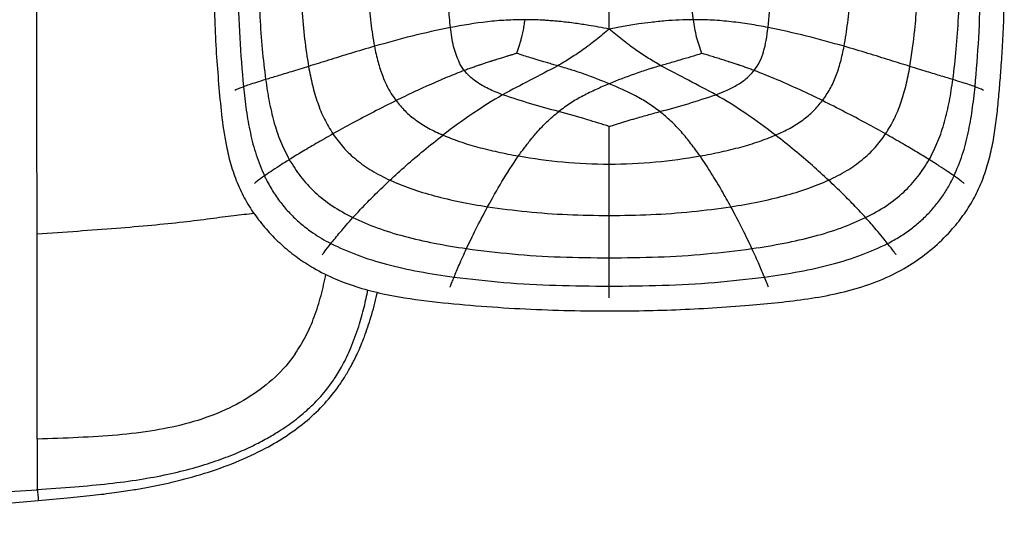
# Paper-space layout '_Top' of a CAD drawing. Header units: millimetres. Extents: x -468 to 468, y -155 to 619.
# Tile 9 of 13: x 197 to 468, y -155 to -15. Entities that reach past the tile are written whole.
import ezdxf

# ---------------------------------------------------------------- set-up
doc = ezdxf.new("R2010")
doc.units = ezdxf.units.MM

psp = doc.layouts.new('_Top')

# ---------------------------------------------------------------- linework, layer by layer
at = {"color": 7, "linetype": 'Continuous', "lineweight": 25}
for p, q in [((359.46, -69.13), (359.46, -61.75)), ((359.46, -72.7), (359.46, -69.13)), ((359.46, -91.2), (359.46, -88.6)), ((359.46, -91.77), (359.46, -91.2))]:
    psp.add_line(p, q, dxfattribs=at)
at = {"color": 7, "linetype": 'Continuous', "lineweight": 25, "flags": 128}
psp.add_lwpolyline([(201.98, -144.66), (202.02, -145.18), (202.1, -146.13), (202.16, -146.94), (202.2, -147.48), (202.21, -147.67), (202.21, -147.67)], dxfattribs=at)
at = {"color": 7, "linetype": 'Continuous', "lineweight": 25}
for points, knots in [([(201.86, -74.15), (201.85, -62.92), (201.84, -49.88), (201.83, -33.22), (201.83, -29.87), (201.82, -23.17), (201.82, -19.83), (201.81, -9.89), (201.81, -3.35), (201.8, 9.22), (201.8, 15.26), (201.8, 22.33), (201.8, 23.72), (201.8, 26.44), (201.79, 27.78), (201.79, 31.71), (201.79, 34.24), (201.78, 46.6), (201.78, 55.65), (201.77, 77.59), (201.77, 90.48), (201.77, 107.15), (201.77, 110.51), (201.77, 117.24), (201.77, 120.6), (201.77, 130.69), (201.77, 144.12), (201.77, 157.53), (201.77, 170.96), (201.77, 177.68), (201.77, 197.85), (201.77, 211.33), (201.76, 238.36), (201.76, 251.91), (201.76, 268.08), (201.76, 271.28), (201.76, 277.58), (201.76, 280.67), (201.76, 289.83), (201.77, 295.79), (201.77, 307.74), (201.77, 313.73), (201.78, 321.45), (201.78, 323.4), (201.78, 325.46), (201.78, 325.98), (201.78, 326.11), (201.78, 326.14), (201.78, 326.15), (201.78, 326.16), (201.78, 326.17), (201.78, 326.2), (201.78, 326.33), (201.78, 326.85), (201.78, 328.93), (201.78, 330.93), (201.79, 338.97), (201.79, 345.49), (201.8, 357.8), (201.81, 363.59), (201.81, 369.81), (201.81, 371), (201.82, 373.27), (201.82, 374.34), (201.82, 377.39), (201.82, 379.2), (201.83, 384.12), (201.84, 386.73), (201.85, 391.5), (201.86, 393.68), (201.87, 396.12)], [0, 0, 0, 0, 0.0625, 0.0625, 0.078125, 0.078125, 0.09375, 0.09375, 0.125, 0.125, 0.15625, 0.15625, 0.164062, 0.164062, 0.171875, 0.171875, 0.1875, 0.1875, 0.25, 0.25, 0.3125, 0.3125, 0.328125, 0.328125, 0.34375, 0.34375, 0.375, 0.40625, 0.40625, 0.4375, 0.4375, 0.5, 0.5, 0.5625, 0.5625, 0.578125, 0.578125, 0.59375, 0.59375, 0.625, 0.625, 0.65625, 0.65625, 0.664062, 0.666016, 0.666504, 0.666626, 0.666656, 0.666656, 0.666687, 0.666687, 0.666748, 0.666992, 0.667969, 0.671875, 0.6875, 0.6875, 0.75, 0.75, 0.8125, 0.8125, 0.828125, 0.828125, 0.84375, 0.84375, 0.875, 0.875, 0.9375, 0.9375, 1, 1, 1, 1]), ([(315.72, -17.32), (315.54, -15.5), (315.16, -11.61), (314.87, -5.43), (314.76, -1.06), (314.7, 1.22)], [0, 0, 0, 0, 0.295487, 0.630969, 1, 1, 1, 1]), ([(403.2, -17.32), (403.45, -14.49), (404, -8.33), (404.14, -2.13), (404.22, 1.22)], [0, 0, 0, 0, 0.458597, 1, 1, 1, 1]), ([(292.74, -1.23), (292.86, -3.79), (293.08, -8.74), (293.68, -15.86), (294.42, -20.36), (294.77, -22.51)], [0, 0, 0, 0, 0.359413, 0.694553, 1, 1, 1, 1]), ([(424.15, -22.51), (424.5, -20.36), (425.24, -15.86), (425.84, -8.74), (426.06, -3.79), (426.18, -1.23)], [0, 0, 0, 0, 0.305451, 0.640589, 1, 1, 1, 1]), ([(262.87, -5.35), (262.98, -8.39), (263.2, -14.37), (263.79, -23.16), (264.48, -28.88), (264.81, -31.67)], [0, 0, 0, 0, 0.345721, 0.680612, 1, 1, 1, 1]), ([(274.41, -3.83), (274.54, -6.69), (274.79, -12.26), (275.45, -20.35), (276.25, -25.55), (276.63, -28.06)], [0, 0, 0, 0, 0.352033, 0.687129, 1, 1, 1, 1]), ([(359.46, -16.32), (359.46, -14.19), (359.46, -9.89), (359.46, -5.59), (359.46, -3.43)], [0, 0, 0, 0, 0.497489, 1, 1, 1, 1]), ([(442.29, -28.06), (442.78, -24.72), (443.61, -19.04), (444.19, -10.95), (444.4, -6.21), (444.5, -3.83)], [0, 0, 0, 0, 0.415057, 0.707388, 1, 1, 1, 1]), ([(454.1, -31.67), (454.44, -28.88), (455.13, -23.16), (455.71, -14.37), (455.93, -8.39), (456.04, -5.35)], [0, 0, 0, 0, 0.319382, 0.654282, 1, 1, 1, 1]), ([(250.65, -6.64), (250.69, -9.95), (250.75, -16.25), (251.27, -25.36), (251.94, -33.94), (252.72, -42.33), (253.81, -49.61), (255.35, -55.75), (257.13, -60.73), (259.49, -65.45), (262.4, -69.84), (265.76, -73.88), (269.5, -77.55), (273.58, -80.81), (278.41, -83.95), (284.05, -86.75), (290.47, -89.06), (298.82, -91.21), (309.11, -92.77), (321.22, -93.9), (333.34, -94.77), (345.46, -95.28), (360.3, -95.52), (377.84, -95.24), (394, -94.22), (406.1, -93.11), (414.17, -92.14), (422.2, -90.73), (430.09, -88.6), (437.29, -85.7), (443.68, -82.03), (449.21, -77.8), (453.74, -73.27), (457.34, -68.69), (460.11, -64.22), (462.3, -59.46), (463.93, -54.51), (465.1, -49.44), (465.92, -44.29), (466.5, -39.08), (466.98, -33.8), (467.42, -28.18), (467.83, -21.9), (468.19, -14.62), (468.24, -9.42), (468.27, -6.64)], [0, 0, 0, 0, 0.029347, 0.055847, 0.080896, 0.10562, 0.130528, 0.146113, 0.161693, 0.177249, 0.192773, 0.208276, 0.223749, 0.239153, 0.254488, 0.274726, 0.294824, 0.314898, 0.351019, 0.38694, 0.422781, 0.458651, 0.494538, 0.55434, 0.614089, 0.638004, 0.662034, 0.686131, 0.71021, 0.734366, 0.754751, 0.775327, 0.795919, 0.811373, 0.826887, 0.842385, 0.85773, 0.873008, 0.888434, 0.903945, 0.919452, 0.935456, 0.953908, 0.975275, 1, 1, 1, 1]), ([(257.17, -6.09), (257.3, -10.78), (257.55, -19.99), (258.33, -29.17), (258.71, -33.66)], [0, 0, 0, 0, 0.5098066, 1, 1, 1, 1]), ([(460.21, -33.66), (460.59, -29.17), (461.37, -19.99), (461.62, -10.78), (461.75, -6.09)], [0, 0, 0, 0, 0.490197, 1, 1, 1, 1]), ([(382.64, -15.18), (382.59, -14.8), (382.48, -14.06), (382.4, -13.31), (382.36, -12.94)], [0, 0, 0, 0, 0.49974, 1, 1, 1, 1]), ([(336.27, -15.17), (334.53, -15.2), (331.05, -15.26), (324.15, -15.85), (319.09, -16.73), (315.72, -17.32)], [0, 0, 0, 0, 0.249082, 0.49995, 1, 1, 1, 1]), ([(333.97, -24.46), (334.1, -24.07), (334.35, -23.32), (334.75, -22.16), (335.08, -21.06), (335.43, -19.77), (335.75, -18.39), (336.05, -16.79), (336.19, -15.72), (336.27, -15.17)], [0, 0, 0, 0, 0.1313999, 0.2483308, 0.3845699, 0.4939111, 0.6647959, 0.826954, 1, 1, 1, 1]), ([(359.46, -17.78), (358.49, -17.59), (356.6, -17.22), (353.51, -16.69), (350.68, -16.26), (348.13, -15.93), (346.32, -15.73), (344.82, -15.59), (343.41, -15.47), (342.13, -15.38), (340.59, -15.28), (339.16, -15.22), (337.61, -15.18), (336.73, -15.18), (336.27, -15.17)], [0, 0, 0, 0, 0.126952, 0.245989, 0.402221, 0.494504, 0.574933, 0.635785, 0.688917, 0.756255, 0.800342, 0.88722, 0.939851, 1, 1, 1, 1]), ([(382.64, -15.18), (381.33, -15.2), (378.75, -15.23), (374.83, -15.51), (371.14, -15.88), (367.25, -16.4), (363.44, -17.01), (360.73, -17.53), (359.46, -17.78)], [0, 0, 0, 0, 0.168999, 0.3311, 0.505503, 0.645162, 0.834343, 1, 1, 1, 1]), ([(403.2, -17.32), (401.5, -17.01), (398.14, -16.39), (393.01, -15.71), (387.86, -15.25), (384.37, -15.2), (382.64, -15.18)], [0, 0, 0, 0, 0.253147, 0.500142, 0.750962, 1, 1, 1, 1]), ([(384.95, -24.46), (384.43, -22.98), (383.39, -19.97), (382.89, -16.79), (382.64, -15.18)], [0, 0, 0, 0, 0.49391, 1, 1, 1, 1]), ([(315.72, -17.32), (312.17, -18.08), (305.02, -19.61), (298.21, -21.54), (294.77, -22.51)], [0, 0, 0, 0, 0.496081, 1, 1, 1, 1]), ([(318.11, -26.89), (317.54, -25.47), (316.31, -22.39), (315.93, -19.09), (315.72, -17.32)], [0, 0, 0, 0, 0.463242, 1, 1, 1, 1]), ([(359.46, -17.78), (358.25, -18.78), (356.59, -20.16), (354.72, -21.62), (353.97, -22.18), (353.11, -22.82), (352.42, -23.31), (351.82, -23.73)], [0, 0, 0, 0, 0.486502, 0.666949, 0.734996, 0.774727, 1, 1, 1, 1]), ([(359.46, -17.78), (359.46, -17.52), (359.46, -17.04), (359.46, -16.55), (359.46, -16.32)], [0, 0, 0, 0, 0.525692, 1, 1, 1, 1]), ([(367, -23.67), (366.43, -23.26), (365.76, -22.78), (364.45, -21.81), (362.48, -20.29), (360.66, -18.77), (359.46, -17.78)], [0, 0, 0, 0, 0.221807, 0.25839, 0.512968, 1, 1, 1, 1]), ([(399.36, -29.17), (399.9, -28.39), (401, -26.79), (402.03, -23.94), (402.76, -20.76), (403.05, -18.51), (403.2, -17.32)], [0, 0, 0, 0, 0.225445, 0.460299, 0.71539, 1, 1, 1, 1]), ([(424.15, -22.51), (420.71, -21.54), (413.9, -19.61), (406.75, -18.08), (403.2, -17.32)], [0, 0, 0, 0, 0.503918, 1, 1, 1, 1]), ([(294.77, -22.51), (292.57, -23.16), (288.26, -24.43), (282.17, -26.32), (278.44, -27.49), (276.63, -28.05)], [0, 0, 0, 0, 0.349797, 0.685023, 1, 1, 1, 1]), ([(294.77, -22.51), (295.08, -23.97), (295.67, -26.76), (296.82, -30.32), (298.06, -33.16), (299.27, -35.42), (300.24, -36.8), (300.73, -37.48)], [0, 0, 0, 0, 0.273824, 0.527702, 0.688762, 0.845491, 1, 1, 1, 1]), ([(351.82, -23.73), (350.75, -24.46), (348.6, -25.92), (346.38, -27.24), (345.27, -27.9)], [0, 0, 0, 0, 0.498624, 1, 1, 1, 1]), ([(373.66, -27.85), (372.53, -27.19), (370.28, -25.87), (368.1, -24.4), (367, -23.67)], [0, 0, 0, 0, 0.499059, 1, 1, 1, 1]), ([(418.19, -37.48), (418.9, -36.44), (420.35, -34.33), (421.96, -30.72), (423.25, -26.77), (423.84, -23.97), (424.15, -22.51)], [0, 0, 0, 0, 0.23238, 0.472189, 0.72613, 1, 1, 1, 1]), ([(442.29, -28.05), (440.48, -27.49), (436.74, -26.32), (430.66, -24.43), (426.35, -23.16), (424.15, -22.51)], [0, 0, 0, 0, 0.314978, 0.650205, 1, 1, 1, 1]), ([(319.56, -29.17), (319.29, -28.81), (318.75, -28.09), (318.32, -27.29), (318.11, -26.89)], [0, 0, 0, 0, 0.499998, 1, 1, 1, 1]), ([(333.97, -24.46), (333.65, -24.56), (333.04, -24.75), (332.17, -25.01), (331.27, -25.28), (330.46, -25.53), (329.69, -25.76), (329.07, -25.95), (328.35, -26.18), (327.7, -26.38), (327.19, -26.55), (326.92, -26.63), (326.7, -26.7), (326.11, -26.89), (325.2, -27.19), (324.08, -27.57), (323.01, -27.93), (321.92, -28.32), (320.74, -28.74), (319.96, -29.03), (319.56, -29.17)], [0, 0, 0, 0, 0.06493, 0.12443, 0.178929, 0.2491, 0.290874, 0.336678, 0.378418, 0.439663, 0.470935, 0.484377, 0.495467, 0.515525, 0.607037, 0.686428, 0.749761, 0.833185, 0.916501, 1, 1, 1, 1]), ([(345.27, -27.9), (344.8, -27.76), (343.88, -27.49), (342.5, -27.08), (341.16, -26.68), (339.57, -26.21), (337.84, -25.69), (335.87, -25.1), (334.62, -24.68), (333.97, -24.46)], [0, 0, 0, 0, 0.12303, 0.244791, 0.365544, 0.478433, 0.665563, 0.825319, 1, 1, 1, 1]), ([(376.94, -26.89), (376.4, -27.05), (375.31, -27.37), (374.21, -27.69), (373.66, -27.85)], [0, 0, 0, 0, 0.494959, 1, 1, 1, 1]), ([(384.95, -24.46), (384.93, -24.47), (383.93, -24.84), (381.9, -25.43), (379.25, -26.21), (377.6, -26.7), (376.94, -26.89)], [0, 0, 0, 0, 0.008921, 0.381786, 0.755248, 1, 1, 1, 1]), ([(399.36, -29.17), (398.97, -29.03), (398.19, -28.74), (397, -28.32), (396.04, -27.98), (395.43, -27.77), (395.2, -27.69), (395.13, -27.67), (395.11, -27.66), (395.11, -27.66), (395.09, -27.66), (395.05, -27.64), (395, -27.63), (394.97, -27.62), (394.95, -27.61), (394.87, -27.58), (394.6, -27.49), (393.96, -27.27), (393.21, -27.03), (392.56, -26.82), (391.82, -26.58), (390.78, -26.24), (389.3, -25.78), (387.8, -25.33), (386.34, -24.89), (385.4, -24.6), (384.95, -24.46)], [0, 0, 0, 0, 0.0835, 0.166815, 0.250239, 0.287122, 0.29538, 0.299511, 0.299901, 0.300019, 0.300127, 0.304576, 0.308755, 0.309903, 0.310405, 0.31252, 0.327838, 0.36617, 0.447579, 0.483909, 0.50175, 0.601407, 0.700666, 0.807151, 0.908128, 1, 1, 1, 1]), ([(276.63, -28.05), (275.03, -28.55), (271.97, -29.49), (268, -30.7), (265.85, -31.36), (264.81, -31.67)], [0, 0, 0, 0, 0.362292, 0.693801, 1, 1, 1, 1]), ([(276.63, -28.05), (276.96, -29.8), (277.62, -33.19), (279.06, -38.05), (280.87, -42.58), (282.53, -45.31), (283.35, -46.66)], [0, 0, 0, 0, 0.266977, 0.519843, 0.762547, 1, 1, 1, 1]), ([(319.56, -29.17), (317.98, -29.78), (314.7, -31.06), (310.05, -33.08), (305.35, -35.23), (302.34, -36.7), (300.73, -37.48)], [0, 0, 0, 0, 0.2442418, 0.5046581, 0.7345457, 1, 1, 1, 1]), ([(330.09, -35.85), (329.42, -35.59), (328.1, -35.09), (326.2, -34.24), (324.37, -33.28), (322.6, -32.14), (320.94, -30.8), (320.01, -29.7), (319.56, -29.17)], [0, 0, 0, 0, 0.171542, 0.335403, 0.494044, 0.659505, 0.834543, 1, 1, 1, 1]), ([(345.27, -27.9), (342.72, -29.23), (337.61, -31.89), (332.6, -34.53), (330.09, -35.85)], [0, 0, 0, 0, 0.498881, 1, 1, 1, 1]), ([(359.46, -32.82), (357.16, -31.91), (354.02, -30.67), (350.55, -29.5), (349.29, -29.09), (348.87, -28.96), (348.17, -28.74), (347.01, -28.38), (345.87, -28.07), (345.27, -27.9)], [0, 0, 0, 0, 0.494229, 0.676207, 0.729919, 0.757503, 0.765035, 0.875233, 1, 1, 1, 1]), ([(373.66, -27.85), (373.05, -28.01), (372.14, -28.27), (371.04, -28.61), (370.52, -28.77), (369, -29.25), (365.32, -30.48), (361.76, -31.9), (359.46, -32.82)], [0, 0, 0, 0, 0.124777, 0.189064, 0.228115, 0.233975, 0.50515, 1, 1, 1, 1]), ([(388.82, -35.85), (386.32, -34.52), (381.31, -31.87), (376.2, -29.19), (373.66, -27.85)], [0, 0, 0, 0, 0.501146, 1, 1, 1, 1]), ([(388.82, -35.85), (389.73, -35.5), (391.68, -34.76), (394.49, -33.35), (397.23, -31.57), (398.64, -29.98), (399.36, -29.17)], [0, 0, 0, 0, 0.229526, 0.496087, 0.744762, 1, 1, 1, 1]), ([(418.19, -37.48), (416.15, -36.49), (412.06, -34.51), (405.79, -31.7), (401.49, -30.01), (399.36, -29.17)], [0, 0, 0, 0, 0.33537, 0.671444, 1, 1, 1, 1]), ([(435.57, -46.66), (436.39, -45.31), (438.05, -42.59), (439.86, -38.05), (441.3, -33.19), (441.95, -29.8), (442.29, -28.05)], [0, 0, 0, 0, 0.23746, 0.48016, 0.733022, 1, 1, 1, 1]), ([(454.1, -31.67), (453.07, -31.36), (450.91, -30.7), (446.94, -29.49), (443.89, -28.55), (442.29, -28.05)], [0, 0, 0, 0, 0.306192, 0.637709, 1, 1, 1, 1]), ([(264.81, -31.67), (263.93, -31.94), (262.23, -32.47), (260.24, -33.11), (259.21, -33.48), (258.71, -33.66)], [0, 0, 0, 0, 0.3554182, 0.6880306, 1, 1, 1, 1]), ([(264.81, -31.67), (265.11, -33.66), (265.69, -37.57), (267.02, -43.27), (268.77, -48.71), (270.49, -52.06), (271.34, -53.73)], [0, 0, 0, 0, 0.260688, 0.512597, 0.757961, 1, 1, 1, 1]), ([(447.58, -53.73), (448.43, -52.06), (450.14, -48.71), (451.89, -43.27), (453.22, -37.57), (453.81, -33.66), (454.1, -31.67)], [0, 0, 0, 0, 0.242031, 0.487404, 0.73932, 1, 1, 1, 1]), ([(460.21, -33.66), (459.71, -33.48), (458.68, -33.11), (456.69, -32.47), (454.98, -31.94), (454.11, -31.67)], [0, 0, 0, 0, 0.311957, 0.644572, 1, 1, 1, 1]), ([(258.71, -33.66), (258.05, -33.91), (256.94, -34.34), (256.52, -34.6), (256.34, -34.71)], [0, 0, 0, 0, 0.591756, 1, 1, 1, 1]), ([(258.71, -33.66), (258.95, -35.82), (259.42, -40.08), (260.53, -46.36), (262.07, -52.47), (263.69, -56.31), (264.5, -58.22)], [0, 0, 0, 0, 0.256575, 0.507828, 0.754889, 1, 1, 1, 1]), ([(359.46, -32.82), (358.24, -33.34), (355.8, -34.38), (352.22, -36.14), (348.73, -38.13), (346.6, -39.7), (345.53, -40.5)], [0, 0, 0, 0, 0.244979, 0.493455, 0.744931, 1, 1, 1, 1]), ([(373.39, -40.5), (372.32, -39.7), (370.18, -38.13), (365.57, -35.48), (361.89, -33.88), (359.46, -32.82)], [0, 0, 0, 0, 0.25507, 0.506529, 1, 1, 1, 1]), ([(454.42, -58.22), (455.23, -56.31), (456.85, -52.47), (458.39, -46.36), (459.5, -40.08), (459.97, -35.82), (460.21, -33.66)], [0, 0, 0, 0, 0.245107, 0.492169, 0.743425, 1, 1, 1, 1]), ([(462.57, -34.71), (462.4, -34.6), (461.98, -34.34), (460.86, -33.91), (460.21, -33.66)], [0, 0, 0, 0, 0.40827, 1, 1, 1, 1]), ([(300.73, -37.48), (298.65, -38.52), (294.55, -40.57), (288.73, -43.67), (285.11, -45.68), (283.35, -46.66)], [0, 0, 0, 0, 0.344512, 0.680469, 1, 1, 1, 1]), ([(300.73, -37.48), (301.53, -38.45), (303.15, -40.43), (306.2, -42.93), (309.7, -45.18), (312.3, -46.37), (313.65, -46.99)], [0, 0, 0, 0, 0.232471, 0.471968, 0.725609, 1, 1, 1, 1]), ([(330.09, -35.85), (327.3, -37.54), (321.55, -41.02), (316.34, -44.96), (313.65, -46.99)], [0, 0, 0, 0, 0.484929, 1, 1, 1, 1]), ([(345.53, -40.5), (342.97, -39.8), (337.78, -38.4), (332.67, -36.71), (330.09, -35.85)], [0, 0, 0, 0, 0.494284, 1, 1, 1, 1]), ([(373.39, -40.5), (375.98, -39.79), (381.17, -38.39), (386.28, -36.7), (388.82, -35.85)], [0, 0, 0, 0, 0.500555, 1, 1, 1, 1]), ([(405.27, -46.99), (402.58, -44.96), (397.37, -41.02), (391.62, -37.54), (388.82, -35.85)], [0, 0, 0, 0, 0.515067, 1, 1, 1, 1]), ([(405.27, -46.99), (406.62, -46.37), (409.22, -45.18), (412.72, -42.93), (415.76, -40.43), (417.39, -38.45), (418.19, -37.48)], [0, 0, 0, 0, 0.27439, 0.52803, 0.767528, 1, 1, 1, 1]), ([(435.57, -46.66), (433.8, -45.68), (430.18, -43.67), (424.36, -40.57), (420.27, -38.52), (418.19, -37.48)], [0, 0, 0, 0, 0.3195238, 0.6554904, 1, 1, 1, 1]), ([(334.45, -52.73), (334.71, -52.37), (335.23, -51.63), (336.03, -50.54), (336.88, -49.42), (337.69, -48.38), (338.55, -47.34), (339.58, -46.13), (340.86, -44.73), (342.35, -43.23), (343.87, -41.83), (344.98, -40.94), (345.53, -40.5)], [0, 0, 0, 0, 0.0839735, 0.1673467, 0.2500812, 0.3440317, 0.4095512, 0.4959683, 0.6334724, 0.7504758, 0.8760862, 1, 1, 1, 1]), ([(359.46, -44.58), (357.46, -43.95), (352.85, -42.52), (348.17, -41.23), (345.53, -40.5)], [0, 0, 0, 0, 0.434161, 1, 1, 1, 1]), ([(359.46, -44.58), (359.84, -44.45), (360.6, -44.2), (361.76, -43.85), (362.91, -43.49), (364.07, -43.15), (365.25, -42.8), (366.62, -42.4), (368.2, -41.95), (369.91, -41.46), (371.65, -40.98), (372.78, -40.66), (373.39, -40.5)], [0, 0, 0, 0, 0.083237, 0.166601, 0.249959, 0.333856, 0.416686, 0.504028, 0.628072, 0.756586, 0.870786, 1, 1, 1, 1]), ([(384.47, -52.73), (383.65, -51.6), (382.04, -49.35), (379.38, -46.13), (376.56, -43.12), (374.44, -41.36), (373.39, -40.49)], [0, 0, 0, 0, 0.260175, 0.513846, 0.760386, 1, 1, 1, 1]), ([(359.46, -51.33), (359.46, -50.73), (359.46, -49.39), (359.46, -47.2), (359.46, -45.58), (359.46, -44.69), (359.46, -44.62), (359.46, -44.59), (359.46, -44.58)], [0, 0, 0, 0, 0.271396, 0.601335, 0.971678, 0.985839, 0.99292, 1, 1, 1, 1]), ([(283.35, -46.66), (281.77, -47.55), (278.74, -49.27), (274.71, -51.65), (272.43, -53.05), (271.34, -53.73)], [0, 0, 0, 0, 0.360773, 0.692684, 1, 1, 1, 1]), ([(283.35, -46.66), (284.28, -47.94), (286.18, -50.54), (289.82, -53.91), (294.11, -56.97), (297.35, -58.58), (299.04, -59.41)], [0, 0, 0, 0, 0.23165, 0.470616, 0.72421, 1, 1, 1, 1]), ([(299.04, -59.41), (300.51, -58.06), (303.51, -55.31), (308.4, -51.13), (311.89, -48.38), (313.65, -46.99)], [0, 0, 0, 0, 0.322802, 0.65847, 1, 1, 1, 1]), ([(313.65, -46.99), (315.16, -47.59), (318.3, -48.84), (323.33, -50.33), (328.76, -51.67), (332.52, -52.37), (334.45, -52.73)], [0, 0, 0, 0, 0.225128, 0.468545, 0.7278, 1, 1, 1, 1]), ([(384.47, -52.73), (386.39, -52.37), (390.16, -51.67), (395.59, -50.33), (400.62, -48.84), (403.76, -47.59), (405.27, -46.99)], [0, 0, 0, 0, 0.272209, 0.531456, 0.774864, 1, 1, 1, 1]), ([(419.88, -59.41), (418.41, -58.06), (415.41, -55.31), (410.52, -51.13), (407.03, -48.38), (405.27, -46.99)], [0, 0, 0, 0, 0.322801, 0.658469, 1, 1, 1, 1]), ([(419.88, -59.41), (421.57, -58.58), (424.81, -56.97), (429.09, -53.91), (432.74, -50.54), (434.63, -47.94), (435.57, -46.66)], [0, 0, 0, 0, 0.275781, 0.529387, 0.768363, 1, 1, 1, 1]), ([(447.58, -53.73), (446.49, -53.06), (444.21, -51.65), (440.18, -49.27), (437.15, -47.55), (435.57, -46.66)], [0, 0, 0, 0, 0.307326, 0.639228, 1, 1, 1, 1]), ([(359.46, -54.98), (359.46, -54.51), (359.46, -53.9), (359.46, -52.68), (359.46, -51.93), (359.46, -51.33)], [0, 0, 0, 0, 0.386208, 0.511947, 1, 1, 1, 1]), ([(271.34, -53.73), (270.38, -54.33), (268.54, -55.49), (266.27, -56.98), (265.08, -57.82), (264.5, -58.22)], [0, 0, 0, 0, 0.355279, 0.68782, 1, 1, 1, 1]), ([(271.34, -53.73), (272.33, -55.32), (274.34, -58.56), (278.35, -62.83), (283.18, -66.69), (286.91, -68.68), (288.84, -69.72)], [0, 0, 0, 0, 0.233523, 0.4733982, 0.7263021, 1, 1, 1, 1]), ([(325.96, -66.72), (327.23, -64.42), (329.76, -59.8), (332.88, -55.1), (334.45, -52.73)], [0, 0, 0, 0, 0.498055, 1, 1, 1, 1]), ([(334.45, -52.73), (338.53, -53.37), (346.81, -54.67), (355.2, -54.88), (359.46, -54.98)], [0, 0, 0, 0, 0.49179, 1, 1, 1, 1]), ([(359.46, -54.98), (363.72, -54.88), (372.11, -54.67), (380.39, -53.37), (384.47, -52.73)], [0, 0, 0, 0, 0.508215, 1, 1, 1, 1]), ([(392.95, -66.72), (392.12, -65.2), (390.44, -62.15), (387.63, -57.43), (385.52, -54.3), (384.47, -52.73)], [0, 0, 0, 0, 0.330436, 0.666127, 1, 1, 1, 1]), ([(430.07, -69.72), (432.01, -68.68), (435.74, -66.69), (440.57, -62.83), (444.58, -58.56), (446.59, -55.32), (447.58, -53.73)], [0, 0, 0, 0, 0.273692, 0.526601, 0.766483, 1, 1, 1, 1]), ([(454.42, -58.22), (453.84, -57.82), (452.65, -56.98), (450.38, -55.49), (448.53, -54.33), (447.58, -53.73)], [0, 0, 0, 0, 0.312176, 0.644719, 1, 1, 1, 1]), ([(359.46, -61.75), (359.46, -60.34), (359.46, -58.11), (359.46, -55.82), (359.46, -54.98)], [0, 0, 0, 0, 0.632037, 1, 1, 1, 1]), ([(264.5, -58.22), (263.76, -58.74), (262.79, -59.44), (262.04, -60.03), (261.78, -60.24), (261.71, -60.32), (261.71, -60.32)], [0, 0, 0, 0, 0.596237, 0.793028, 0.989788, 1, 1, 1, 1]), ([(264.5, -58.22), (264.51, -58.24), (264.55, -58.33), (264.73, -58.71), (265.49, -60.24), (266.94, -62.79), (269.21, -65.98), (271.8, -68.92), (274.67, -71.57), (277.52, -73.73), (280.24, -75.48), (281.94, -76.4), (282.79, -76.86)], [0, 0, 0, 0, 0.002291, 0.011454, 0.048108, 0.194885, 0.341685, 0.488491, 0.635289, 0.782065, 0.890818, 1, 1, 1, 1]), ([(288.84, -69.72), (289.79, -68.7), (291.73, -66.58), (295.14, -63.12), (297.71, -60.68), (299.04, -59.41)], [0, 0, 0, 0, 0.311526, 0.644026, 1, 1, 1, 1]), ([(299.04, -59.41), (300.95, -60.22), (304.94, -61.9), (311.43, -63.8), (318.49, -65.47), (323.42, -66.3), (325.96, -66.72)], [0, 0, 0, 0, 0.222067, 0.464034, 0.724154, 1, 1, 1, 1]), ([(392.95, -66.72), (395.49, -66.3), (400.43, -65.47), (407.49, -63.8), (413.98, -61.9), (417.97, -60.22), (419.88, -59.41)], [0, 0, 0, 0, 0.275846, 0.535967, 0.777936, 1, 1, 1, 1]), ([(430.07, -69.72), (429.13, -68.7), (427.18, -66.58), (423.78, -63.12), (421.21, -60.68), (419.88, -59.41)], [0, 0, 0, 0, 0.311529, 0.644027, 1, 1, 1, 1]), ([(436.12, -76.86), (437.26, -76.23), (439.5, -75), (442.56, -72.89), (445.31, -70.63), (447.78, -68.2), (450.01, -65.56), (452, -62.72), (453.43, -60.25), (454.18, -58.71), (454.42, -58.22)], [0, 0, 0, 0, 0.146719, 0.288048, 0.41798, 0.547925, 0.677876, 0.807825, 0.937762, 1, 1, 1, 1]), ([(457.18, -60.3), (457.14, -60.26), (456.99, -60.11), (456.22, -59.5), (455.14, -58.73), (454.42, -58.22)], [0, 0, 0, 0, 0.108751, 0.403813, 1, 1, 1, 1]), ([(320.15, -78.26), (320.97, -76.52), (322.67, -72.93), (324.84, -68.84), (325.96, -66.72)], [0, 0, 0, 0, 0.48296, 1, 1, 1, 1]), ([(325.96, -66.72), (329.54, -67.21), (336.85, -68.19), (348.04, -68.97), (355.63, -69.08), (359.46, -69.13)], [0, 0, 0, 0, 0.322537, 0.658026, 1, 1, 1, 1]), ([(359.46, -69.13), (363.29, -69.08), (370.88, -68.97), (382.07, -68.19), (389.37, -67.21), (392.95, -66.72)], [0, 0, 0, 0, 0.341976, 0.677465, 1, 1, 1, 1]), ([(398.77, -78.26), (397.95, -76.52), (396.24, -72.93), (394.08, -68.84), (392.95, -66.72)], [0, 0, 0, 0, 0.482969, 1, 1, 1, 1]), ([(201.86, -74.15), (205.61, -73.91), (212.91, -73.43), (223.47, -72.64), (233.19, -71.82), (241.88, -70.94), (249.4, -69.99), (255.88, -69.1), (259.79, -68.7), (261.64, -68.51)], [0, 0, 0, 0, 0.182129, 0.355052, 0.515261, 0.659452, 0.786165, 0.89879, 1, 1, 1, 1]), ([(282.79, -76.86), (283.6, -75.85), (285.29, -73.74), (287.63, -71.1), (288.84, -69.72)], [0, 0, 0, 0, 0.479046, 1, 1, 1, 1]), ([(288.84, -69.72), (291.05, -70.7), (295.64, -72.74), (303.19, -74.97), (311.42, -76.89), (317.18, -77.79), (320.15, -78.26)], [0, 0, 0, 0, 0.221762, 0.46324, 0.723373, 1, 1, 1, 1]), ([(398.77, -78.26), (401.74, -77.79), (407.5, -76.89), (415.73, -74.97), (423.27, -72.74), (427.87, -70.7), (430.07, -69.72)], [0, 0, 0, 0, 0.276626, 0.536758, 0.778236, 1, 1, 1, 1]), ([(436.12, -76.86), (435.65, -76.27), (434.72, -75.1), (432.75, -72.73), (431.08, -70.85), (430.07, -69.72)], [0, 0, 0, 0, 0.284533, 0.569029, 1, 1, 1, 1]), ([(359.46, -80.81), (359.46, -79.57), (359.46, -77.06), (359.46, -74.17), (359.46, -72.7)], [0, 0, 0, 0, 0.491334, 1, 1, 1, 1]), ([(201.91, -110.04), (201.91, -109.64), (201.91, -108.85), (201.91, -107.66), (201.9, -106.46), (201.9, -105.26), (201.9, -104.06), (201.9, -102.85), (201.9, -101.65), (201.89, -100.43), (201.89, -99.22), (201.89, -98), (201.89, -96.77), (201.89, -95.54), (201.88, -94.31), (201.88, -93.08), (201.88, -91.84), (201.88, -90.6), (201.88, -89.35), (201.87, -88.1), (201.87, -86.85), (201.87, -85.59), (201.87, -84.34), (201.87, -83.07), (201.87, -81.81), (201.86, -80.54), (201.86, -79.27), (201.86, -77.99), (201.86, -76.72), (201.86, -75.44), (201.86, -74.58), (201.86, -74.15)], [0, 0, 0, 0, 0.034316, 0.068629, 0.102933, 0.137224, 0.1715, 0.205776, 0.240058, 0.274351, 0.30866, 0.342989, 0.377342, 0.411719, 0.446119, 0.480538, 0.514976, 0.549432, 0.58391, 0.618409, 0.652933, 0.687483, 0.722063, 0.756675, 0.791318, 0.825997, 0.860714, 0.895472, 0.930272, 0.965115, 1, 1, 1, 1]), ([(280.44, -79.97), (280.45, -79.95), (280.55, -79.78), (281.21, -78.89), (282.16, -77.67), (282.79, -76.86)], [0, 0, 0, 0, 0.027477, 0.346803, 1, 1, 1, 1]), ([(282.79, -76.86), (285.17, -77.96), (290.13, -80.26), (298.32, -82.69), (307.24, -84.71), (313.49, -85.64), (316.72, -86.12)], [0, 0, 0, 0, 0.222436, 0.463713, 0.723504, 1, 1, 1, 1]), ([(316.72, -86.12), (317.17, -85.02), (318.09, -82.77), (319.45, -79.79), (320.15, -78.26)], [0, 0, 0, 0, 0.4860046, 1, 1, 1, 1]), ([(320.15, -78.26), (324.35, -78.78), (332.92, -79.86), (346.05, -80.65), (354.96, -80.75), (359.46, -80.81)], [0, 0, 0, 0, 0.321943, 0.657593, 1, 1, 1, 1]), ([(359.46, -80.81), (363.96, -80.75), (372.87, -80.65), (386, -79.86), (394.57, -78.78), (398.77, -78.26)], [0, 0, 0, 0, 0.342405, 0.678055, 1, 1, 1, 1]), ([(402.2, -86.12), (401.75, -85.02), (400.82, -82.77), (399.47, -79.79), (398.77, -78.26)], [0, 0, 0, 0, 0.486006, 1, 1, 1, 1]), ([(402.2, -86.12), (405.42, -85.64), (411.67, -84.71), (420.6, -82.69), (428.79, -80.26), (433.75, -77.96), (436.12, -76.86)], [0, 0, 0, 0, 0.276493, 0.536285, 0.777563, 1, 1, 1, 1]), ([(438.48, -79.97), (438.47, -79.95), (438.36, -79.78), (437.71, -78.89), (436.76, -77.67), (436.12, -76.86)], [0, 0, 0, 0, 0.027412, 0.346762, 1, 1, 1, 1]), ([(359.46, -88.6), (359.46, -87.53), (359.46, -85.34), (359.46, -82.34), (359.46, -80.81)], [0, 0, 0, 0, 0.490628, 1, 1, 1, 1]), ([(272.96, -107.28), (273.98, -105.69), (276.04, -102.43), (278.33, -96.98), (280.17, -91.24), (281.02, -87.27), (281.44, -85.3)], [0, 0, 0, 0, 0.238569, 0.485459, 0.744999, 1, 1, 1, 1]), ([(315.63, -88.9), (315.66, -88.8), (315.79, -88.44), (316.15, -87.51), (316.53, -86.59), (316.72, -86.12)], [0, 0, 0, 0, 0.157337, 0.574882, 1, 1, 1, 1]), ([(316.72, -86.12), (321.28, -86.64), (330.6, -87.72), (344.88, -88.46), (354.57, -88.55), (359.46, -88.6)], [0, 0, 0, 0, 0.321705, 0.65745, 1, 1, 1, 1]), ([(359.46, -88.6), (364.35, -88.55), (374.04, -88.46), (388.31, -87.72), (397.64, -86.64), (402.2, -86.12)], [0, 0, 0, 0, 0.3425492, 0.6782954, 1, 1, 1, 1]), ([(403.29, -88.9), (403.17, -88.58), (402.91, -87.86), (402.46, -86.75), (402.2, -86.12)], [0, 0, 0, 0, 0.434724, 1, 1, 1, 1]), ([(201.88, -144.61), (205.34, -144.38), (211.94, -143.94), (221.38, -143.08), (229.95, -141.96), (237.7, -140.54), (244.7, -138.83), (250.94, -136.89), (256.41, -134.82), (261.09, -132.71), (264.98, -130.68), (268.13, -128.82), (270.66, -127.15), (272.79, -125.6), (274.73, -124.06), (276.59, -122.45), (278.35, -120.75), (280.07, -118.93), (281.9, -116.74), (283.94, -113.91), (286.19, -110.15), (288.49, -105.34), (290.44, -99.96), (291.97, -94.59), (292.67, -91.2), (293, -89.61)], [0, 0, 0, 0, 0.088821, 0.169494, 0.242964, 0.310032, 0.371342, 0.427211, 0.477218, 0.521012, 0.558491, 0.589698, 0.614745, 0.63601, 0.657116, 0.678112, 0.699014, 0.719844, 0.742551, 0.77235, 0.809815, 0.855507, 0.910249, 0.957824, 1, 1, 1, 1]), ([(202.21, -147.67), (204.89, -147.44), (209.91, -147), (216.91, -146.28), (222.87, -145.55), (227.78, -144.81), (231.93, -144.1), (235.67, -143.36), (241.04, -142.17), (248.08, -140.26), (256.64, -137.23), (264.23, -133.71), (270.79, -129.81), (276.28, -125.72), (281.12, -121.1), (284.5, -116.88), (286.8, -113.37), (288.5, -110.42), (290.29, -106.8), (292.16, -102.3), (293.94, -96.91), (295.09, -92.81), (295.56, -90.5), (295.6, -90.29)], [0, 0, 0, 0, 0.067467, 0.126287, 0.176456, 0.217878, 0.250856, 0.281907, 0.313441, 0.388783, 0.464839, 0.540899, 0.598389, 0.655932, 0.712451, 0.766044, 0.791319, 0.818052, 0.85182, 0.892775, 0.940535, 0.994762, 1, 1, 1, 1]), ([(272.96, -107.28), (269.74, -111.9), (265.54, -115.77), (255.66, -122.09), (249.99, -124.53), (237.67, -127.97), (231.02, -128.98), (216.97, -130.24), (209.57, -130.5), (201.92, -130.72)], [0, 0, 0, 0, 0.25, 0.25, 0.5, 0.5, 0.75, 0.75, 1, 1, 1, 1]), ([(201.92, -130.72), (201.92, -130.55), (201.92, -130.19), (201.92, -129.65), (201.92, -129.11), (201.92, -128.56), (201.92, -128.01), (201.92, -127.45), (201.92, -126.9), (201.92, -126.33), (201.92, -125.77), (201.92, -125.2), (201.92, -124.62), (201.92, -124.04), (201.92, -123.46), (201.92, -122.88), (201.92, -122.29), (201.92, -121.7), (201.92, -121.1), (201.92, -120.51), (201.92, -119.91), (201.92, -119.31), (201.92, -118.7), (201.92, -118.1), (201.92, -117.49), (201.92, -116.88), (201.92, -116.26), (201.92, -115.65), (201.92, -115.03), (201.92, -114.41), (201.92, -113.79), (201.91, -113.17), (201.91, -112.54), (201.91, -111.92), (201.91, -111.29), (201.91, -110.67), (201.91, -110.25), (201.91, -110.04)], [0, 0, 0, 0, 0.0294574, 0.0587877, 0.0879984, 0.1170979, 0.1460953, 0.175, 0.2038218, 0.2325701, 0.2612542, 0.2898828, 0.318464, 0.3470049, 0.3755119, 0.4039901, 0.4324435, 0.4608747, 0.4892861, 0.5176812, 0.5460621, 0.5744325, 0.6027983, 0.6311618, 0.6595247, 0.6878882, 0.7162531, 0.7446198, 0.7729886, 0.8013594, 0.829732, 0.8581063, 0.8864821, 0.9148593, 0.9432378, 0.9716179, 1, 1, 1, 1]), ([(201.92, -130.72), (201.92, -132.26), (201.92, -135.26), (201.91, -138.99), (201.91, -141.34), (201.9, -142.78), (201.9, -143.59), (201.9, -144.27), (201.89, -144.67), (201.89, -144.69), (201.88, -144.7)], [0, 0, 0, 0, 0.220667, 0.43197, 0.632752, 0.68492, 0.770746, 0.85123, 0.929745, 1, 1, 1, 1]), ([(101.1, -149.36), (110.09, -149.08), (126.58, -148.57), (144.17, -147.86), (153.36, -147.44), (155.62, -147.34), (157.37, -147.26), (159.11, -147.17), (165.38, -146.86), (175.54, -146.33), (189.22, -145.53), (197.78, -144.98), (201.89, -144.72)], [0, 0, 0, 0, 0.267326, 0.490403, 0.52324, 0.540574, 0.55788, 0.575155, 0.592399, 0.744721, 0.877639, 1, 1, 1, 1]), ([(201.88, -144.7), (201.88, -144.71), (201.88, -144.74), (201.88, -144.66), (201.88, -144.58)], [0, 0, 0, 0, 0.145352, 1, 1, 1, 1]), ([(0, -155.05), (2.23, -155.05), (6.38, -155.04), (12.13, -155.03), (16.96, -155.01), (20.9, -154.99), (27.36, -154.96), (40.07, -154.84), (65.18, -154.44), (94.71, -153.55), (125.25, -152.42), (144.86, -151.52), (158.38, -150.77), (165.58, -150.34), (171.44, -149.96), (176.41, -149.63), (181.12, -149.3), (187.06, -148.87), (194.22, -148.32), (199.41, -147.9), (202.21, -147.67)], [0, 0, 0, 0, 0.033052, 0.061491, 0.085316, 0.104526, 0.119946, 0.181137, 0.292798, 0.492168, 0.619029, 0.745899, 0.783119, 0.819638, 0.852896, 0.870152, 0.893472, 0.922883, 0.958377, 1, 1, 1, 1])]:
    psp.add_open_spline(points, degree=3, knots=knots, dxfattribs=at)

doc.saveas('drawing.dxf')
